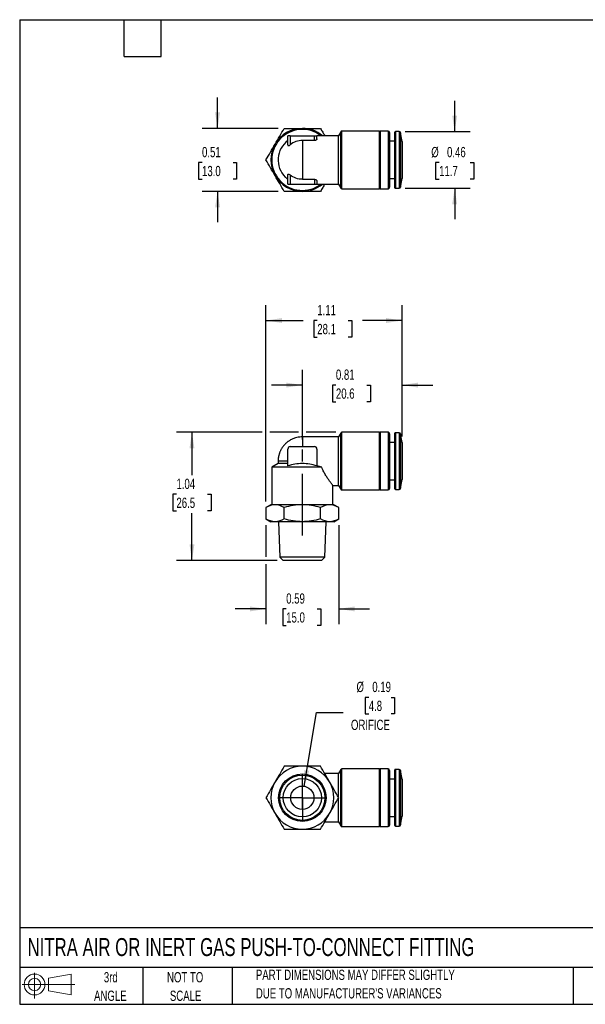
# Model space of a CAD drawing. Header units: inches. Extents: x 0.2 to 10.8, y 0.2 to 8.2.
# Tile 1 of 2: x 0.2 to 4.8, y 0.2 to 8.2. Entities that reach past the tile are written whole.
import ezdxf

# ---------------------------------------------------------------- set-up
doc = ezdxf.new("R2010")
doc.units = ezdxf.units.IN
doc.header["$MEASUREMENT"] = 0
doc.linetypes.add('CENTERX2', pattern=[0.8, 0.5, -0.1, 0.1, -0.1])
doc.layers.add('CENTER', color=40, linetype='CENTERX2')
doc.layers.add('SLD-DEFPOINTS', color=7, linetype='Continuous')
doc.layers.add('DIMENSIONS', color=140, linetype='Continuous', lineweight=25)
doc.layers.add('TEXT', color=140, linetype='Continuous', lineweight=25)
doc.styles.add('SLDTEXTSTYLE0', font='TXT', dxfattribs={"width": 0.7})
doc.dimstyles.new('SLDDIMSTYLE0', dxfattribs={"dimtxt": 0.084961, "dimasz": 0.13, "dimexe": 0, "dimexo": 0.0625, "dimgap": 0.02124, "dimtad": 0, "dimtih": 1, "dimtoh": 1, "dimrnd": 1e-09, "dimdsep": 46, "dimtxsty": 'SLDTEXTSTYLE0', "dimsah": 1, "dimcen": 0.09, "dimadec": 0, "dimazin": 2, "dimtfac": 1, "dimtmove": 0, "dimatfit": 0, "dimfxl": 0, "dimfrac": 2, "dimtolj": 1, "dimtzin": 12, "dimarcsym": 0})
doc.dimstyles.new('SLDDIMSTYLE1', dxfattribs={"dimtxt": 0.084961, "dimasz": 0.13, "dimexe": 0, "dimexo": 0.0625, "dimgap": 0.02124, "dimtad": 0, "dimtih": 1, "dimtoh": 1, "dimrnd": 1e-09, "dimzin": 12, "dimdsep": 46, "dimtxsty": 'SLDTEXTSTYLE0', "dimsah": 1, "dimcen": 0.09, "dimadec": 0, "dimazin": 3, "dimtfac": 1, "dimtofl": 0, "dimtmove": 0, "dimatfit": 3, "dimfxl": 0, "dimfrac": 2, "dimtolj": 1, "dimtzin": 12, "dimarcsym": 0})
doc.dimstyles.new('SLDDIMSTYLE2', dxfattribs={"dimtxt": 0.084961, "dimasz": 0.13, "dimexe": 0, "dimexo": 0.0625, "dimgap": 0.02124, "dimtad": 0, "dimtih": 1, "dimtoh": 1, "dimrnd": 1e-09, "dimdsep": 46, "dimtxsty": 'SLDTEXTSTYLE0', "dimsah": 1, "dimcen": 0, "dimadec": 0, "dimazin": 2, "dimtfac": 1, "dimtofl": 0, "dimtmove": 0, "dimatfit": 3, "dimfxl": 0, "dimfrac": 2, "dimtolj": 1, "dimtzin": 12, "dimarcsym": 0})

# ---------------------------------------------------------------- blocks, each defined once
blk = doc.blocks.new('Block11')
at = {"color": 7, "linetype": 'Continuous', "lineweight": 18}
for p, q in [((0.1019, 0.2091), (0.1019, 0)), ((0.2157, 0.1641), (0.4006, 0.1981)), ((0.2157, 0.0628), (0.2157, 0.1641)), ((0.4006, 0.1981), (0.4006, 0.0288)), ((0, 0.1135), (0.4281, 0.1135)), ((0.2157, 0.0628), (0.4006, 0.0288))]:
    blk.add_line(p, q, dxfattribs=at)
for radius in [0.0846, 0.0506]:
    blk.add_circle((0.1019, 0.1135), radius, dxfattribs=at)
blk = doc.blocks.new('Block12')
at = {"layer": 'SLD-DEFPOINTS'}
blk.add_blockref('Block11', (0, 0), dxfattribs=at)
blk = doc.blocks.new('_D')
at = {"layer": 'DIMENSIONS'}
for p, q in [((2.5476, 4.8403), (2.5476, 5.4062)), ((3.3586, 4.8638), (3.3586, 5.4062)), ((2.5476, 5.2812), (2.2976, 5.2812)), ((2.8205, 5.2812), (2.792, 5.2812)), ((2.792, 5.2812), (2.792, 5.1462)), ((3.073, 5.2812), (3.1015, 5.2812)), ((3.1015, 5.2812), (3.1015, 5.1462)), ((3.3586, 5.2812), (3.6086, 5.2812)), ((2.792, 5.1462), (2.8205, 5.1462)), ((3.1015, 5.1462), (3.073, 5.1462))]:
    blk.add_line(p, q, dxfattribs=at)
for points in [[(2.5476, 5.2812), (2.4176, 5.3012), (2.4176, 5.2612)], [(3.3586, 5.2812), (3.4886, 5.2612), (3.4886, 5.3012)]]:
    blk.add_solid(points, dxfattribs=at)
at = {"layer": 'DIMENSIONS', "char_height": 0.08333, "attachment_point": 1, "style": 'SLDTEXTSTYLE0'}
for s, insert in [('0.81', (2.8205, 5.4076)), ('20.6', (2.8205, 5.2536))]:
    blk.add_mtext(s, dxfattribs=dict(at, insert=insert))
blk = doc.blocks.new('_D_1')
at = {"layer": 'DIMENSIONS'}
for p, q in [((2.2521, 4.3362), (2.2521, 5.9308)), ((3.3586, 4.8638), (3.3586, 5.9308)), ((2.2521, 5.8058), (2.5537, 5.8058)), ((2.6689, 5.8058), (2.6403, 5.8058)), ((2.6403, 5.8058), (2.6403, 5.6708)), ((2.9213, 5.8058), (2.9499, 5.8058)), ((2.9499, 5.8058), (2.9499, 5.6708)), ((3.3586, 5.8058), (3.0365, 5.8058)), ((2.6403, 5.6708), (2.6689, 5.6708)), ((2.9499, 5.6708), (2.9213, 5.6708))]:
    blk.add_line(p, q, dxfattribs=at)
for points in [[(2.2521, 5.8058), (2.3821, 5.7858), (2.3821, 5.8258)], [(3.3586, 5.8058), (3.2286, 5.8258), (3.2286, 5.7858)]]:
    blk.add_solid(points, dxfattribs=at)
at = {"layer": 'DIMENSIONS', "char_height": 0.08333, "attachment_point": 1, "style": 'SLDTEXTSTYLE0'}
for s, insert in [('1.11', (2.6689, 5.9323)), ('28.1', (2.6689, 5.7782))]:
    blk.add_mtext(s, dxfattribs=dict(at, insert=insert))
blk = doc.blocks.new('_D_2')
at = {"layer": 'DIMENSIONS'}
for p, q in [((2.2221, 4.8976), (1.5254, 4.8976)), ((1.6504, 4.8976), (1.6504, 4.5481)), ((2.5176, 4.8976), (2.2821, 4.8976)), ((2.8199, 4.8976), (2.5776, 4.8976)), ((1.5242, 4.394), (1.4957, 4.394)), ((1.4957, 4.394), (1.4957, 4.259)), ((1.7767, 4.394), (1.8052, 4.394)), ((1.8052, 4.394), (1.8052, 4.259)), ((1.4957, 4.259), (1.5242, 4.259)), ((1.8052, 4.259), (1.7767, 4.259)), ((1.6504, 3.8563), (1.6504, 4.24)), ((2.3421, 3.8563), (1.5254, 3.8563))]:
    blk.add_line(p, q, dxfattribs=at)
for points in [[(1.6504, 4.8976), (1.6304, 4.7676), (1.6704, 4.7676)], [(1.6504, 3.8563), (1.6704, 3.9863), (1.6304, 3.9863)]]:
    blk.add_solid(points, dxfattribs=at)
at = {"layer": 'DIMENSIONS', "char_height": 0.08333, "attachment_point": 1, "style": 'SLDTEXTSTYLE0'}
for s, insert in [('1.04', (1.5242, 4.5205)), ('26.5', (1.5242, 4.3664))]:
    blk.add_mtext(s, dxfattribs=dict(at, insert=insert))
blk = doc.blocks.new('_D_3')
at = {"layer": 'DIMENSIONS'}
for p, q in [((2.2521, 4.1441), (2.2521, 3.8863)), ((2.8431, 4.1441), (2.8431, 3.3376)), ((2.2521, 3.8263), (2.2521, 3.3376)), ((2.2521, 3.4626), (2.0021, 3.4626)), ((2.4165, 3.4626), (2.388, 3.4626)), ((2.388, 3.4626), (2.388, 3.3275)), ((2.669, 3.4626), (2.6975, 3.4626)), ((2.6975, 3.4626), (2.6975, 3.3275)), ((2.8431, 3.4626), (3.0931, 3.4626)), ((2.388, 3.3275), (2.4165, 3.3275)), ((2.6975, 3.3275), (2.669, 3.3275))]:
    blk.add_line(p, q, dxfattribs=at)
for points in [[(2.2521, 3.4626), (2.1221, 3.4826), (2.1221, 3.4426)], [(2.8431, 3.4626), (2.9731, 3.4426), (2.9731, 3.4826)]]:
    blk.add_solid(points, dxfattribs=at)
at = {"layer": 'DIMENSIONS', "char_height": 0.08333, "attachment_point": 1, "style": 'SLDTEXTSTYLE0'}
for s, insert in [('0.59', (2.4165, 3.589)), ('15.0', (2.4165, 3.435))]:
    blk.add_mtext(s, dxfattribs=dict(at, insert=insert))
blk = doc.blocks.new('_D_8')
at = {"layer": 'DIMENSIONS'}
for p, q in [((3.7858, 7.341), (3.7858, 7.591)), ((3.3846, 7.341), (3.9108, 7.341)), ((3.6595, 7.0896), (3.631, 7.0896)), ((3.631, 7.0896), (3.631, 6.9546)), ((3.912, 7.0896), (3.9405, 7.0896)), ((3.9405, 7.0896), (3.9405, 6.9546)), ((3.3846, 6.8803), (3.9108, 6.8803)), ((3.631, 6.9546), (3.6595, 6.9546)), ((3.7858, 6.8803), (3.7858, 6.6303)), ((3.9405, 6.9546), (3.912, 6.9546))]:
    blk.add_line(p, q, dxfattribs=at)
for points in [[(3.7858, 7.341), (3.8058, 7.471), (3.7658, 7.471)], [(3.7858, 6.8803), (3.7658, 6.7503), (3.8058, 6.7503)]]:
    blk.add_solid(points, dxfattribs=at)
at = {"layer": 'DIMENSIONS', "char_height": 0.08333, "attachment_point": 1, "style": 'SLDTEXTSTYLE0'}
for s, insert in [('%%c', (3.5954, 7.216)), ('0.46', (3.7237, 7.216)), ('11.7', (3.6595, 7.062))]:
    blk.add_mtext(s, dxfattribs=dict(at, insert=insert))
blk = doc.blocks.new('_D_9')
at = {"layer": 'DIMENSIONS'}
for p, q in [((1.8584, 7.3666), (1.8584, 7.6166)), ((2.3499, 7.3666), (1.7334, 7.3666)), ((1.7322, 7.0896), (1.7036, 7.0896)), ((1.7036, 7.0896), (1.7036, 6.9546)), ((1.9846, 7.0896), (2.0132, 7.0896)), ((2.0132, 7.0896), (2.0132, 6.9546)), ((1.7036, 6.9546), (1.7322, 6.9546)), ((2.0132, 6.9546), (1.9846, 6.9546)), ((2.3499, 6.8548), (1.7334, 6.8548)), ((1.8584, 6.8548), (1.8584, 6.6048))]:
    blk.add_line(p, q, dxfattribs=at)
for points in [[(1.8584, 7.3666), (1.8784, 7.4966), (1.8384, 7.4966)], [(1.8584, 6.8548), (1.8384, 6.7248), (1.8784, 6.7248)]]:
    blk.add_solid(points, dxfattribs=at)
at = {"layer": 'DIMENSIONS', "char_height": 0.08333, "attachment_point": 1, "style": 'SLDTEXTSTYLE0'}
for s, insert in [('0.51', (1.7322, 7.216)), ('13.0', (1.7322, 7.062))]:
    blk.add_mtext(s, dxfattribs=dict(at, insert=insert))
blk = doc.blocks.new('_D_10')
at = {"layer": 'DIMENSIONS'}
for p, q in [((3.0872, 2.7439), (3.0587, 2.7439)), ((3.0587, 2.7439), (3.0587, 2.6089)), ((3.269, 2.7439), (3.2975, 2.7439)), ((3.2975, 2.7439), (3.2975, 2.6089)), ((2.563, 2.0217), (2.6617, 2.6205)), ((2.6617, 2.6205), (2.8804, 2.6205)), ((3.0587, 2.6089), (3.0872, 2.6089)), ((3.2975, 2.6089), (3.269, 2.6089))]:
    blk.add_line(p, q, dxfattribs=at)
blk.add_solid([(2.563, 2.0217), (2.6038, 2.1467), (2.5644, 2.1532)], dxfattribs=at)
at = {"layer": 'DIMENSIONS', "char_height": 0.08333, "attachment_point": 1, "style": 'SLDTEXTSTYLE0'}
for s, insert in [('%%c', (2.9877, 2.8704)), ('0.19', (3.116, 2.8704)), ('4.8', (3.0872, 2.7163)), ('ORIFICE', (2.9429, 2.5623))]:
    blk.add_mtext(s, dxfattribs=dict(at, insert=insert))
blk = doc.blocks.new('SW_CENTERMARKSYMBOL_1')
at = {"layer": 'CENTER', "color": 0}
for p, q in [((0, 0.1), (0, 0.1945)), ((0, 0), (0, 0.1)), ((-0.1, 0), (-0.1945, 0)), ((0, 0), (-0.1, 0)), ((0, 0), (0, -0.1)), ((0, 0), (0.1, 0)), ((0.1, 0), (0.1945, 0)), ((0, -0.1), (0, -0.1945))]:
    blk.add_line(p, q, dxfattribs=at)

msp = doc.modelspace()

# ---------------------------------------------------------------- linework, layer by layer
for p, q in [((2.4295, 7.2336), (2.4295, 7.3075)), ((2.4492, 7.3075), (2.4295, 7.3075)), ((2.4492, 7.3075), (2.646, 7.3075)), ((2.4492, 7.3075), (2.4492, 7.2336)), ((2.646, 7.2681), (2.646, 7.3075)), ((2.646, 7.3075), (2.6657, 7.3075)), ((2.8416, 7.3075), (2.6657, 7.3075)), ((2.6657, 7.2811), (2.6657, 7.3075)), ((2.8597, 7.339), (2.8416, 7.3075)), ((2.8416, 7.1107), (2.8416, 7.3075)), ((2.8597, 7.1107), (2.8597, 7.339)), ((3.1754, 7.3449), (2.8699, 7.3449)), ((2.8699, 7.1107), (2.8699, 7.3449)), ((3.1775, 7.337), (3.1754, 7.3449)), ((3.1754, 7.1107), (3.1754, 7.3449)), ((3.1796, 7.3449), (3.1775, 7.337)), ((3.1775, 7.1107), (3.1775, 7.337)), ((3.2445, 7.3449), (3.1796, 7.3449)), ((3.1796, 7.3449), (3.1796, 7.1107)), ((3.2445, 7.3449), (3.2445, 7.1107)), ((3.2563, 7.3331), (3.2563, 7.1107)), ((3.3346, 7.341), (3.3035, 7.341)), ((3.3035, 7.341), (3.3035, 7.1107)), ((3.3346, 7.341), (3.3346, 7.1107)), ((3.3586, 7.2611), (3.3463, 7.3312)), ((3.3463, 7.3312), (3.3463, 7.1107)), ((2.5476, 7.2681), (2.5476, 6.9532)), ((2.646, 7.2681), (2.5476, 7.2681)), ((3.2996, 7.2622), (3.2563, 7.2622)), ((3.3586, 7.2611), (3.3586, 7.1107)), ((2.8416, 6.9138), (2.8416, 7.1107)), ((2.8597, 6.8823), (2.8597, 7.1107)), ((2.8699, 6.8764), (2.8699, 7.1107)), ((3.1754, 6.8764), (3.1754, 7.1107)), ((3.1775, 6.8843), (3.1775, 7.1107)), ((3.1796, 7.1107), (3.1796, 6.8764)), ((3.2445, 7.1107), (3.2445, 6.8764)), ((3.3035, 7.1107), (3.3035, 6.8803)), ((3.3346, 7.1107), (3.3346, 6.8803)), ((3.3463, 7.1107), (3.3463, 6.8901)), ((3.3586, 7.1107), (3.3586, 6.9602)), ((2.4295, 6.9138), (2.4295, 6.9877)), ((2.4492, 6.9877), (2.4492, 6.9138)), ((3.3463, 6.8901), (3.3586, 6.9602)), ((2.4295, 6.9138), (2.4492, 6.9138)), ((2.4492, 6.9138), (2.646, 6.9138)), ((2.5476, 6.9532), (2.646, 6.9532)), ((2.646, 6.9532), (2.646, 6.9138)), ((2.646, 6.9138), (2.6657, 6.9138)), ((2.6657, 6.9402), (2.6657, 6.9138)), ((2.6657, 6.9138), (2.8416, 6.9138)), ((2.8416, 6.9138), (2.8597, 6.8823)), ((3.1754, 6.8764), (3.1775, 6.8843)), ((3.1775, 6.8843), (3.1796, 6.8764)), ((3.2563, 6.9591), (3.2996, 6.9591)), ((3.3035, 6.8803), (3.3346, 6.8803)), ((2.8699, 6.8764), (3.1754, 6.8764)), ((3.1796, 6.8764), (3.2445, 6.8764)), ((2.8597, 4.8917), (2.8416, 4.8602)), ((2.8597, 4.435), (2.8597, 4.8917)), ((3.1754, 4.8976), (2.8699, 4.8976)), ((2.8699, 4.4291), (2.8699, 4.8976)), ((3.1775, 4.8897), (3.1754, 4.8976)), ((3.1754, 4.4291), (3.1754, 4.8976)), ((3.1796, 4.8976), (3.1775, 4.8897)), ((3.1775, 4.437), (3.1775, 4.8897)), ((3.2445, 4.8976), (3.1796, 4.8976)), ((3.1796, 4.8976), (3.1796, 4.4291)), ((3.2445, 4.8976), (3.2445, 4.4291)), ((3.3346, 4.8937), (3.3035, 4.8937)), ((3.3035, 4.8937), (3.3035, 4.433)), ((3.3346, 4.8937), (3.3346, 4.433)), ((3.3586, 4.8138), (3.3463, 4.8839)), ((3.3463, 4.8839), (3.3463, 4.4428)), ((2.8416, 4.8602), (2.5476, 4.8602)), ((2.5476, 4.8602), (2.5476, 4.7815)), ((2.8416, 4.4665), (2.8416, 4.8602)), ((3.2996, 4.8149), (3.2563, 4.8149)), ((3.3586, 4.8138), (3.3586, 4.5129)), ((2.4295, 4.6248), (2.4295, 4.7618)), ((2.4492, 4.7815), (2.646, 4.7815)), ((2.6657, 4.7618), (2.6657, 4.6633)), ((2.3507, 4.6437), (2.2996, 4.6141)), ((2.3507, 4.6633), (2.3507, 4.6437)), ((2.4084, 4.6633), (2.3507, 4.6633)), ((2.4295, 4.6437), (2.3507, 4.6437)), ((2.4295, 4.6633), (2.4084, 4.6633)), ((2.6657, 4.6633), (2.6657, 4.6248)), ((2.2996, 4.6141), (2.2996, 4.309)), ((2.7063, 4.6141), (2.2996, 4.6141)), ((3.2563, 4.5118), (3.2996, 4.5118)), ((3.3463, 4.4428), (3.3586, 4.5129)), ((2.7956, 4.309), (2.7956, 4.4666)), ((2.7956, 4.4665), (2.8416, 4.4665)), ((2.8416, 4.4665), (2.8597, 4.435)), ((2.8699, 4.4291), (3.1754, 4.4291)), ((3.1754, 4.4291), (3.1775, 4.437)), ((3.1775, 4.437), (3.1796, 4.4291)), ((3.1796, 4.4291), (3.2445, 4.4291)), ((3.3035, 4.433), (3.3346, 4.433)), ((2.2917, 4.309), (2.2521, 4.2862)), ((2.2521, 4.2862), (2.2521, 4.1941)), ((2.326, 4.309), (2.2917, 4.309)), ((2.5476, 4.309), (2.326, 4.309)), ((2.3999, 4.1941), (2.3999, 4.2862)), ((2.7692, 4.309), (2.5476, 4.309)), ((2.6953, 4.1941), (2.6953, 4.2862)), ((2.8035, 4.309), (2.7692, 4.309)), ((2.8431, 4.2862), (2.8035, 4.309)), ((2.8431, 4.1941), (2.8431, 4.2862)), ((2.2521, 4.1941), (2.2917, 4.1712)), ((2.326, 4.1712), (2.2917, 4.1712)), ((2.5476, 4.1712), (2.326, 4.1712)), ((2.3547, 4.1712), (2.3637, 3.8838)), ((2.7692, 4.1712), (2.5476, 4.1712)), ((2.7315, 3.8838), (2.7405, 4.1712)), ((2.8035, 4.1712), (2.7692, 4.1712)), ((2.8035, 4.1712), (2.8431, 4.1941)), ((2.3637, 3.8838), (2.3921, 3.8563)), ((2.7315, 3.8838), (2.3637, 3.8838)), ((2.7031, 3.8563), (2.3921, 3.8563)), ((2.7031, 3.8563), (2.7315, 3.8838)), ((3.1754, 2.1627), (2.8699, 2.1627)), ((2.8699, 1.6942), (2.8699, 2.1627)), ((3.1775, 2.1548), (3.1754, 2.1627)), ((3.1754, 1.6942), (3.1754, 2.1627)), ((3.1796, 2.1627), (3.1775, 2.1548)), ((3.2445, 2.1627), (3.1796, 2.1627)), ((3.1796, 2.1627), (3.1796, 1.6942)), ((3.2445, 2.1627), (3.2445, 1.6942)), ((2.8416, 2.1253), (2.7294, 2.1253)), ((2.8597, 2.1568), (2.8416, 2.1253)), ((2.8416, 1.9311), (2.8416, 2.1253)), ((2.8597, 1.7001), (2.8597, 2.1568)), ((3.1775, 1.7021), (3.1775, 2.1548)), ((3.2996, 2.08), (3.2563, 2.08)), ((3.3346, 2.1588), (3.3035, 2.1588)), ((3.3035, 2.1588), (3.3035, 1.6981)), ((3.3346, 2.1588), (3.3346, 1.6981)), ((3.3586, 2.0789), (3.3463, 2.149)), ((3.3463, 2.149), (3.3463, 1.7079)), ((2.5476, 1.834), (2.5476, 2.023)), ((3.3586, 2.0789), (3.3586, 1.778)), ((2.8416, 1.7316), (2.8416, 1.9258)), ((3.2563, 1.7769), (3.2996, 1.7769)), ((3.3463, 1.7079), (3.3586, 1.778)), ((2.7294, 1.7316), (2.8416, 1.7316)), ((2.8416, 1.7316), (2.8597, 1.7001)), ((2.8699, 1.6942), (3.1754, 1.6942)), ((3.1754, 1.6942), (3.1775, 1.7021)), ((3.1775, 1.7021), (3.1796, 1.6942)), ((3.1796, 1.6942), (3.2445, 1.6942)), ((3.3035, 1.6981), (3.3346, 1.6981))]:
    msp.add_line(p, q)
for radius in [0.1929, 0.1839, 0.1555, 0.0945]:
    msp.add_circle((2.5476, 1.9285), radius)
for centre, radius, start, end in [((2.5476, 7.1107), 0.2559, 90, 150), ((2.5476, 7.1107), 0.2559, 50.28486, 90), ((2.5476, 7.1107), 0.248, 52.528, 307.472), ((2.8699, 7.3331), 0.0118, 90, 150.08678), ((3.2445, 7.3331), 0.0118, 0, 90), ((3.3035, 7.337), 0.00394, 90, 180), ((3.3346, 7.3292), 0.0118, 10, 90), ((2.5476, 7.1107), 0.2559, 150, 210), ((2.5476, 7.1107), 0.1969, 126.8699, 225), ((2.5476, 7.1107), 0.2559, 210, 270), ((2.5476, 7.1107), 0.1969, 225, 233.1301), ((2.5476, 7.1107), 0.2559, 270, 309.71514), ((2.8699, 6.8882), 0.0118, 209.91322, 270), ((3.2445, 6.8882), 0.0118, 270, 0), ((3.3035, 6.8843), 0.00394, 180, 270), ((3.3346, 6.8922), 0.0118, 270, 350), ((2.8699, 4.8858), 0.0118, 90, 150.08678), ((3.2445, 4.8858), 0.0118, 0, 90), ((3.3035, 4.8897), 0.00394, 90, 180), ((3.3346, 4.8819), 0.0118, 10, 90), ((2.4492, 4.7618), 0.0197, 90, 180), ((2.646, 4.7618), 0.0197, 0, 90), ((2.8699, 4.4409), 0.0118, 209.91322, 270), ((3.2445, 4.4409), 0.0118, 270, 0), ((3.3035, 4.437), 0.00394, 180, 270), ((3.3346, 4.4448), 0.0118, 270, 350), ((2.5476, 1.9285), 0.2559, 90, 150), ((2.5476, 1.9285), 0.2559, 30, 90), ((2.8699, 2.1509), 0.0118, 90, 150.08678), ((3.2445, 2.1509), 0.0118, 0, 90), ((3.3035, 2.1548), 0.00394, 90, 180), ((3.3346, 2.147), 0.0118, 10, 90), ((2.5476, 1.9285), 0.2559, 150, 210), ((2.5476, 1.9285), 0.2559, 330, 30), ((2.5476, 1.9285), 0.2559, 210, 270), ((2.5476, 1.9285), 0.2559, 270, 330), ((2.8699, 1.706), 0.0118, 209.91322, 270), ((3.2445, 1.706), 0.0118, 270, 0), ((3.3035, 1.7021), 0.00394, 180, 270), ((3.3346, 1.71), 0.0118, 270, 350)]:
    msp.add_arc(centre, radius, start, end)
for points in [[(2.326, 7.2386), (2.3512, 7.2823), (2.3757, 7.3248), (2.3999, 7.3666)], [(2.3999, 7.3666), (2.4481, 7.3666), (2.4972, 7.3666), (2.5476, 7.3666)], [(2.5476, 7.3666), (2.598, 7.3666), (2.6471, 7.3666), (2.6953, 7.3666)], [(2.2521, 7.1107), (2.2762, 7.1525), (2.3008, 7.1949), (2.326, 7.2386)], [(2.326, 6.9827), (2.3008, 7.0264), (2.2762, 7.0689), (2.2521, 7.1107)], [(2.3999, 6.8548), (2.3757, 6.8966), (2.3512, 6.939), (2.326, 6.9827)], [(2.5476, 6.8548), (2.4972, 6.8548), (2.4481, 6.8548), (2.3999, 6.8548)], [(2.6953, 6.8548), (2.6471, 6.8548), (2.598, 6.8548), (2.5476, 6.8548)], [(2.7063, 4.6141), (2.6929, 4.6186), (2.6794, 4.6227), (2.6657, 4.6265)], [(2.326, 4.309), (2.3008, 4.309), (2.2762, 4.3001), (2.2521, 4.2862)], [(2.3999, 4.2862), (2.3757, 4.3001), (2.3512, 4.309), (2.326, 4.309)], [(2.5476, 4.309), (2.4972, 4.309), (2.4481, 4.3001), (2.3999, 4.2862)], [(2.6953, 4.2862), (2.6471, 4.3001), (2.598, 4.309), (2.5476, 4.309)], [(2.7692, 4.309), (2.744, 4.309), (2.7195, 4.3001), (2.6953, 4.2862)], [(2.8431, 4.2862), (2.819, 4.3001), (2.7944, 4.309), (2.7692, 4.309)], [(2.326, 4.1712), (2.3008, 4.1712), (2.2762, 4.1801), (2.2521, 4.1941)], [(2.3999, 4.1941), (2.3757, 4.1801), (2.3512, 4.1712), (2.326, 4.1712)], [(2.5476, 4.1712), (2.4972, 4.1712), (2.4481, 4.1801), (2.3999, 4.1941)], [(2.6953, 4.1941), (2.6471, 4.1801), (2.598, 4.1712), (2.5476, 4.1712)], [(2.7692, 4.1712), (2.744, 4.1712), (2.7195, 4.1801), (2.6953, 4.1941)], [(2.8431, 4.1941), (2.819, 4.1801), (2.7944, 4.1712), (2.7692, 4.1712)], [(2.3999, 2.1844), (2.3757, 2.1426), (2.3512, 2.1001), (2.326, 2.0564)], [(2.5476, 2.1844), (2.4972, 2.1844), (2.4481, 2.1844), (2.3999, 2.1844)], [(2.6953, 2.1844), (2.6471, 2.1844), (2.598, 2.1844), (2.5476, 2.1844)], [(2.7692, 2.0564), (2.744, 2.1001), (2.7195, 2.1426), (2.6953, 2.1844)], [(2.326, 2.0564), (2.3008, 2.0127), (2.2762, 1.9703), (2.2521, 1.9285)], [(2.8431, 1.9285), (2.819, 1.9703), (2.7944, 2.0127), (2.7692, 2.0564)], [(2.2521, 1.9285), (2.2762, 1.8867), (2.3008, 1.8442), (2.326, 1.8005)], [(2.7692, 1.8005), (2.7944, 1.8442), (2.819, 1.8867), (2.8431, 1.9285)], [(2.326, 1.8005), (2.3512, 1.7568), (2.3757, 1.7144), (2.3999, 1.6726)], [(2.6953, 1.6726), (2.7195, 1.7144), (2.744, 1.7568), (2.7692, 1.8005)], [(2.3999, 1.6726), (2.4481, 1.6726), (2.4972, 1.6726), (2.5476, 1.6726)], [(2.5476, 1.6726), (2.598, 1.6726), (2.6471, 1.6726), (2.6953, 1.6726)]]:
    msp.add_open_spline(points, degree=3)
for points, knots in [([(2.6953, 7.3666), (2.7013, 7.3562), (2.7126, 7.3367), (2.7241, 7.3168), (2.7294, 7.3075)], [0, 0, 0, 0, 0.530595, 1, 1, 1, 1]), ([(2.6657, 7.2811), (2.6657, 7.2797), (2.6653, 7.2783), (2.6635, 7.2754), (2.6622, 7.274), (2.6571, 7.2701), (2.6518, 7.2681), (2.646, 7.2681)], [0, 0, 0, 0, 0.25, 0.25, 0.5, 0.5, 1, 1, 1, 1]), ([(3.2996, 7.1107), (3.2996, 7.0506), (3.2996, 6.993), (3.2996, 6.9081), (3.2996, 6.8843), (3.2996, 6.8843), (3.2996, 6.9081), (3.2996, 6.993), (3.2996, 7.0506), (3.2996, 7.1707), (3.2996, 7.2283), (3.2996, 7.3132), (3.2996, 7.337), (3.2996, 7.337)], [0, 0, 0, 0, 0.166667, 0.166667, 0.333333, 0.333333, 0.5, 0.5, 0.666667, 0.666667, 0.833333, 0.833333, 1, 1, 1, 1]), ([(2.4295, 7.2336), (2.4295, 7.2318), (2.4299, 7.2302), (2.4317, 7.2277), (2.4332, 7.2269), (2.4373, 7.2269), (2.4397, 7.2277), (2.4446, 7.2302), (2.4469, 7.2318), (2.4492, 7.2336)], [0, 0, 0, 0, 0.25, 0.25, 0.5, 0.5, 0.75, 0.75, 1, 1, 1, 1]), ([(2.5476, 7.2681), (2.5297, 7.2681), (2.5123, 7.2652), (2.4786, 7.2533), (2.4631, 7.2448), (2.4492, 7.2336)], [0, 0, 0, 0, 0.5, 0.5, 1, 1, 1, 1]), ([(3.2563, 7.1107), (3.2563, 7.1079), (3.2563, 7.1025), (3.2563, 7.0944), (3.2563, 7.0863), (3.2563, 7.0782), (3.2563, 7.0658), (3.2563, 7.0491), (3.2563, 7.0284), (3.2563, 7.0082), (3.2563, 6.982), (3.2563, 6.9522), (3.2563, 6.9281), (3.2563, 6.9128), (3.2563, 6.9036), (3.2563, 6.8965), (3.2563, 6.8926), (3.2563, 6.8905), (3.2563, 6.8895), (3.2563, 6.8888), (3.2563, 6.8883), (3.2563, 6.8882), (3.2563, 6.8882)], [0, 0, 0, 0, 0.023334, 0.046627, 0.069908, 0.09321, 0.116564, 0.178297, 0.240089, 0.304397, 0.368764, 0.5, 0.631236, 0.695544, 0.759911, 0.821644, 0.883436, 0.906761, 0.930049, 0.95333, 0.976637, 1, 1, 1, 1]), ([(3.2996, 6.8843), (3.2996, 6.8843), (3.2996, 6.9081), (3.2996, 6.993), (3.2996, 7.0506), (3.2996, 7.1107)], [0, 0, 0, 0, 0.5, 0.5, 1, 1, 1, 1]), ([(2.4295, 6.9877), (2.4295, 6.9895), (2.4299, 6.9912), (2.4317, 6.9936), (2.4332, 6.9944), (2.4373, 6.9944), (2.4397, 6.9937), (2.4446, 6.9912), (2.4469, 6.9895), (2.4492, 6.9877)], [0, 0, 0, 0, 0.25, 0.25, 0.5, 0.5, 0.75, 0.75, 1, 1, 1, 1]), ([(2.5476, 6.9532), (2.5297, 6.9532), (2.5123, 6.9561), (2.4786, 6.968), (2.4631, 6.9765), (2.4492, 6.9877)], [0, 0, 0, 0, 0.5, 0.5, 1, 1, 1, 1]), ([(2.646, 6.9532), (2.6489, 6.9532), (2.6517, 6.9527), (2.6566, 6.9511), (2.6587, 6.9499), (2.6639, 6.9461), (2.6657, 6.943), (2.6657, 6.9402)], [0, 0, 0, 0, 0.25, 0.25, 0.5, 0.5, 1, 1, 1, 1]), ([(2.7294, 6.9138), (2.7242, 6.9047), (2.7127, 6.8848), (2.7014, 6.8653), (2.6953, 6.8548)], [0, 0, 0, 0, 0.4585788, 1, 1, 1, 1]), ([(3.2563, 4.8858), (3.2563, 4.8858), (3.2563, 4.8857), (3.2563, 4.8852), (3.2563, 4.8845), (3.2563, 4.8835), (3.2563, 4.8814), (3.2563, 4.8775), (3.2563, 4.8704), (3.2563, 4.8612), (3.2563, 4.8459), (3.2563, 4.8218), (3.2563, 4.7862), (3.2563, 4.7463), (3.2563, 4.7049), (3.2563, 4.6633), (3.2563, 4.6218), (3.2563, 4.5804), (3.2563, 4.5405), (3.2563, 4.5049), (3.2563, 4.4808), (3.2563, 4.4655), (3.2563, 4.4563), (3.2563, 4.4492), (3.2563, 4.4449), (3.2563, 4.4424), (3.2563, 4.4411), (3.2563, 4.441), (3.2563, 4.4409)], [0, 0, 0, 0, 0.011673, 0.023324, 0.034971, 0.046627, 0.058309, 0.089191, 0.120101, 0.15227, 0.184469, 0.250118, 0.315768, 0.380053, 0.441772, 0.500003, 0.558234, 0.619953, 0.684238, 0.749887, 0.815537, 0.847706, 0.879904, 0.910785, 0.941696, 0.96113, 0.98054, 1, 1, 1, 1]), ([(3.2996, 4.437), (3.2996, 4.437), (3.2996, 4.4608), (3.2996, 4.5457), (3.2996, 4.6033), (3.2996, 4.7234), (3.2996, 4.781), (3.2996, 4.8659), (3.2996, 4.8897), (3.2996, 4.8897)], [0, 0, 0, 0, 0.25, 0.25, 0.5, 0.5, 0.75, 0.75, 1, 1, 1, 1]), ([(2.5476, 4.8599), (2.5443, 4.86), (2.5333, 4.8601), (2.5148, 4.8578), (2.4948, 4.8533), (2.4781, 4.8477), (2.4645, 4.842), (2.452, 4.8356), (2.4417, 4.8294), (2.4337, 4.824), (2.4269, 4.8189), (2.4194, 4.8128), (2.4116, 4.8058), (2.4048, 4.7989), (2.3992, 4.7927), (2.3937, 4.7862), (2.3878, 4.7785), (2.3816, 4.7694), (2.376, 4.7599), (2.3711, 4.7506), (2.3672, 4.7423), (2.3642, 4.7351), (2.362, 4.7289), (2.3599, 4.7229), (2.3578, 4.7158), (2.3555, 4.7068), (2.3532, 4.695), (2.3512, 4.6801), (2.3509, 4.6692), (2.3507, 4.6633)], [0, 0, 0, 0, 0.032414, 0.106145, 0.180527, 0.23104, 0.27653, 0.323303, 0.36699, 0.392956, 0.417396, 0.449265, 0.487099, 0.518798, 0.543492, 0.567843, 0.601194, 0.638462, 0.674097, 0.708145, 0.740376, 0.762926, 0.784118, 0.804013, 0.825097, 0.855025, 0.894265, 0.942656, 1, 1, 1, 1]), ([(2.6657, 4.6248), (2.6272, 4.6362), (2.588, 4.6437), (2.5072, 4.6437), (2.468, 4.6362), (2.4295, 4.6248)], [0, 0, 0, 0, 0.5, 0.5, 1, 1, 1, 1]), ([(2.7956, 4.4666), (2.7956, 4.4666), (2.7955, 4.4666), (2.7946, 4.4677), (2.793, 4.4698), (2.7899, 4.4737), (2.7846, 4.4806), (2.777, 4.4905), (2.7693, 4.5009), (2.762, 4.511), (2.7541, 4.5222), (2.746, 4.5345), (2.7377, 4.5475), (2.7295, 4.5615), (2.7215, 4.5765), (2.7133, 4.5939), (2.7088, 4.6069), (2.7063, 4.6141)], [0, 0, 0, 0, 0.035536, 0.084043, 0.134047, 0.184055, 0.278715, 0.375518, 0.441356, 0.507204, 0.574935, 0.642671, 0.7096, 0.776528, 0.845191, 0.913835, 1, 1, 1, 1]), ([(3.2563, 2.1509), (3.2563, 2.1509), (3.2563, 2.1508), (3.2563, 2.1504), (3.2563, 2.1496), (3.2563, 2.1486), (3.2563, 2.1465), (3.2563, 2.1426), (3.2563, 2.1355), (3.2563, 2.1263), (3.2563, 2.111), (3.2563, 2.0869), (3.2563, 2.0513), (3.2563, 2.0114), (3.2563, 1.97), (3.2563, 1.9285), (3.2563, 1.887), (3.2563, 1.8455), (3.2563, 1.8056), (3.2563, 1.7701), (3.2563, 1.7459), (3.2563, 1.7306), (3.2563, 1.7214), (3.2563, 1.7143), (3.2563, 1.71), (3.2563, 1.7075), (3.2563, 1.7063), (3.2563, 1.7061), (3.2563, 1.706)], [0, 0, 0, 0, 0.011668, 0.023317, 0.034963, 0.046622, 0.058309, 0.089191, 0.120102, 0.15227, 0.184469, 0.250118, 0.315768, 0.380053, 0.441772, 0.500003, 0.558234, 0.619953, 0.684238, 0.749887, 0.815537, 0.847706, 0.879904, 0.910786, 0.941696, 0.96113, 0.98054, 1, 1, 1, 1]), ([(3.2996, 1.7021), (3.2996, 1.7021), (3.2996, 1.7259), (3.2996, 1.8108), (3.2996, 1.8684), (3.2996, 1.9885), (3.2996, 2.0461), (3.2996, 2.131), (3.2996, 2.1548), (3.2996, 2.1548)], [0, 0, 0, 0, 0.25, 0.25, 0.5, 0.5, 0.75, 0.75, 1, 1, 1, 1])]:
    msp.add_open_spline(points, degree=3, knots=knots)
at = {"layer": 'CENTER'}
msp.add_line((2.5476, 4.059), (2.5476, 4.7903), dxfattribs=at)
at = {"layer": 'TEXT'}
for p, q in [((0.25, 8.25), (10.75, 8.25)), ((0.25, 8.25), (0.25, 0.25)), ((1.1, 7.95), (1.1, 8.25)), ((1.4, 7.95), (1.4, 8.25)), ((1.1, 7.95), (1.4, 7.95)), ((10.75, 0.8711), (0.25, 0.8711)), ((10.75, 0.55), (0.25, 0.55)), ((1.25, 0.55), (1.25, 0.25)), ((1.9768, 0.55), (1.9768, 0.25)), ((4.7499, 0.55), (4.7499, 0.25)), ((0.25, 0.25), (10.75, 0.25))]:
    msp.add_line(p, q, dxfattribs=at)

# ---------------------------------------------------------------- block references
at = {"layer": 'CENTER'}
msp.add_blockref('SW_CENTERMARKSYMBOL_1', (2.5476, 1.9285), dxfattribs=at)
at = {"layer": 'SLD-DEFPOINTS'}
msp.add_blockref('Block12', (0.2692, 0.2974), dxfattribs=at)

# ---------------------------------------------------------------- texts
at = {"layer": 'TEXT', "style": 'SLDTEXTSTYLE0'}
for s, insert, char_height, attachment_point in [('NITRA AIR OR INERT GAS PUSH-TO-CONNECT FITTING', (0.3136, 0.788), 0.145833, 1), ('3rd', (0.9906, 0.5117), 0.08333, 2), ('NOT TO', (1.5951, 0.5117), 0.08333, 2), ('PART DIMENSIONS MAY DIFFER SLIGHTLY', (2.1701, 0.5315), 0.083333, 1), ('ANGLE', (0.9868, 0.3612), 0.08333, 2), ('SCALE', (1.5989, 0.3612), 0.08333, 2), ("DUE TO MANUFACTURER'S VARIANCES", (2.1701, 0.381), 0.083333, 1)]:
    msp.add_mtext(s, dxfattribs=dict(at, insert=insert, char_height=char_height, attachment_point=attachment_point))

# ---------------------------------------------------------------- dimensions: what is measured, and where the dimension line sits
at = {"layer": 'DIMENSIONS'}
for base, p1, p2, angle, dimstyle, picture, middle in [((1.8584, 6.8548), (2.3999, 7.3666), (2.3999, 6.8548), 90, 'SLDDIMSTYLE0', '_D_9', (1.8584, 7.0896)), ((2.2521, 5.8058), (3.3586, 4.8138), (2.2521, 4.2862), 0, 'SLDDIMSTYLE1', '_D_1', (2.7951, 5.8058)), ((3.3586, 5.2812), (2.5476, 4.7903), (3.3586, 4.8138), 0, 'SLDDIMSTYLE0', '_D', (2.9467, 5.2812)), ((1.6504, 3.8563), (2.8699, 4.8976), (2.3921, 3.8563), 90, 'SLDDIMSTYLE1', '_D_2', (1.6504, 4.394)), ((2.8431, 3.4626), (2.2521, 4.1941), (2.8431, 4.1941), 360, 'SLDDIMSTYLE0', '_D_3', (2.5427, 3.4626))]:
    dim = msp.add_linear_dim(base=base, p1=p1, p2=p2, angle=angle, dimstyle=dimstyle, dxfattribs=at)
    dim.commit()
    dim.dimension.update_dxf_attribs({"geometry": picture, "text_midpoint": middle, "dimtype": 160})
dim = msp.add_linear_dim(base=(3.7858, 7.341), p1=(3.3346, 6.8803), p2=(3.3346, 7.341), angle=90, text='%%c<>', dimstyle='SLDDIMSTYLE0', dxfattribs=at)
dim.commit()
dim.dimension.update_dxf_attribs({"geometry": '_D_8', "text_midpoint": (3.7858, 7.0896), "dimtype": 160})
dim = msp.add_diameter_dim_2p(p1=(2.5322, 1.8352), p2=(2.563, 2.0217), text='<>\\PORIFICE', dimstyle='SLDDIMSTYLE2', dxfattribs=at)
dim.commit()
dim.dimension.update_dxf_attribs({"geometry": '_D_10', "text_midpoint": (3.1781, 2.6644), "dimtype": 163})

doc.saveas('drawing.dxf')
